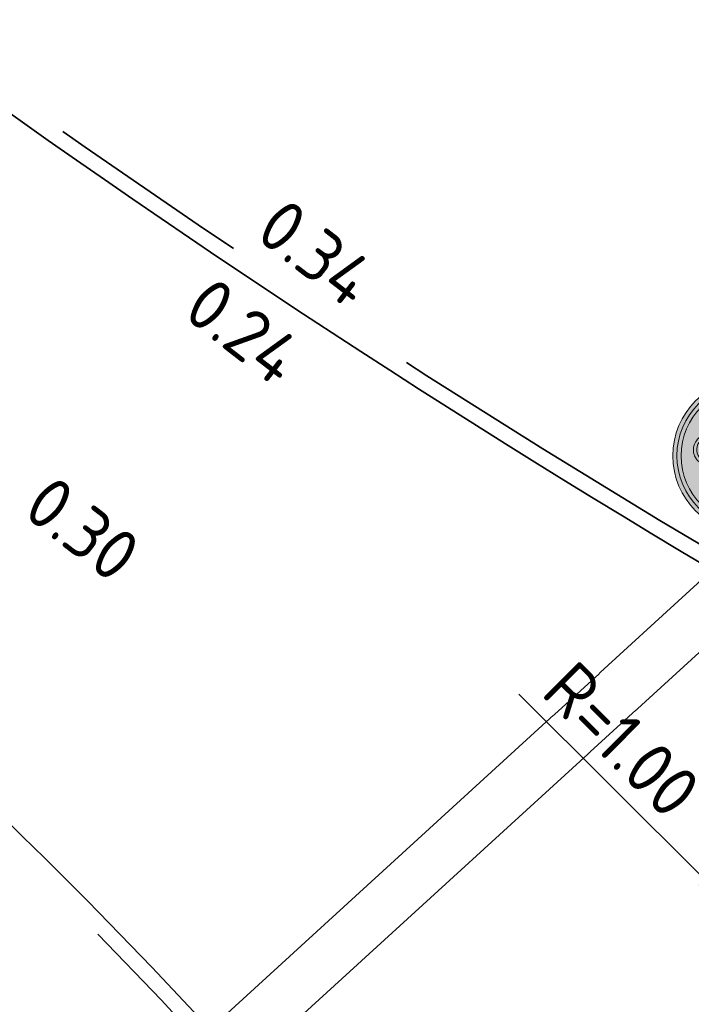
# Model space of a CAD drawing. Header units: metres. Extents: x 109063 to 109671, y 521086 to 521391.
# Tile 59 of 85: x 109302 to 109309, y 521256 to 521266. Entities that reach past the tile are written whole.
import ezdxf
from ezdxf.lldxf.tags import DXFTag

# ---------------------------------------------------------------- set-up
doc = ezdxf.new("R2010")
doc.units = ezdxf.units.M
doc.header["$PDMODE"] = 2
doc.linetypes.add('VH-TROTTOIRBAND-SO', pattern=[15, 5, -2, 2, -2, 2, -2])
for name, color, linetype, lineweight in [('N-WE-OV-KABEL_GROEP2-G', 20, 'OV-KABEL-SO', 35), ('N-WE-OV-KABEL_GROEP3-G', 130, 'OV-KABEL-SO', 35), ('N-WE-VH-KANTOPSLUITING_TROTTOIRBAND_130X150-G', 210, 'VH-TROTTOIRBAND-SO', 35), ('N-WE-VH-KANTVERHARDING_WEG-G', 4, 'Continuous', 35), ('N-WE-VW-VERKEERSTEKEN-S-200', 7, 'Continuous', 25), ('X-XX-AL-M', 7, 'Continuous', 18), ('X-XX-AL-T25', 7, 'Continuous', 25)]:
    doc.layers.add(name, color=color, linetype=linetype, lineweight=lineweight)
doc.layers.get('0').freeze()
doc.styles.add('NLCS-ISO-M200-T25', font='NLCS-ISO.ttf', dxfattribs={"height": 0.5})
doc.styles.get("Standard").update_dxf_attribs({"font": 'isocpeur.ttf'})
tags = doc.linetypes.add('OV-KABEL-SO', pattern='A,4,-1,[103,NLCS.SHX,S=0.75,R=0,X=0,Y=0],-1,4,-1.5,["0V",Standard,S=1,R=0,X=0,Y=-0.5],-3', length=14.5).pattern_tags.tags
tags[18] = DXFTag(74, 10)
doc.dimstyles.new('NLCS-M200-T25-PIJL_L2_H2', dxfattribs={"dimscale": 0.2, "dimtxt": 2.5, "dimasz": 2.5, "dimexe": 2, "dimexo": 2, "dimgap": 0.7, "dimtad": 1, "dimzin": 0, "dimdsep": 46, "dimtxsty": 'NLCS-ISO-M200-T25', "dimcen": 0, "dimdle": 2, "dimclrd": 256, "dimclre": 256, "dimclrt": 256, "dimazin": 0, "dimtfac": 1, "dimtdec": 3, "dimtofl": 0, "dimtmove": 0, "dimatfit": 3, "dimfxl": 2, "dimfxlon": 1, "dimtfillclr": 256, "dimtolj": 1, "dimtzin": 0, "dimlwd": -1, "dimlwe": -1, "dimarcsym": 0})

# ---------------------------------------------------------------- blocks, each defined once
blk = doc.blocks.new('*D218')
at = {"layer": 'Defpoints', "color": 0, "transparency": 16777216}
for p in [(109309.2377074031, 521257.3229382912), (109309.9458083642, 521256.6168270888)]:
    blk.add_point(p, dxfattribs=at)
at = {"layer": 'X-XX-AL-M', "transparency": 16777216}
blk.add_line((109307.0921614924, 521259.4624552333), (109308.8836569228, 521257.6759938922), dxfattribs=at)
blk.add_solid([(109308.942499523, 521257.7350023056), (109308.8248143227, 521257.6169854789), (109309.2377074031, 521257.3229382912)], dxfattribs=at)
at = {"layer": 'X-XX-AL-M', "transparency": 16777216, "insert": (109308.0862673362, 521259.0219117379), "char_height": 0.5, "attachment_point": 5, "rotation": 315.08061357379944, "style": 'NLCS-ISO-M200-T25', "bg_fill": 3, "box_fill_scale": 1.1, "bg_fill_color": 256, "bg_fill_true_color": 13158600, "bg_fill_transparency": 0}
blk.add_mtext('\\A1;R=1.00', dxfattribs=at)
blk = doc.blocks.new('N-SVW-VERKEERSTEKEN_BORD_G12A-SO')
at = {"true_color": 0x007dc8}
h = blk.add_hatch(color=152, dxfattribs=at)
h.dxf.hatch_style = 1
h.paths.add_polyline_path([(-3.35, 0, 1), (3.35, 0, 1)])
h.paths.add_polyline_path([(-0.05489022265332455, 1.663209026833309), (-0.2368011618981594, 1.958814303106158, 0.2553060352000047), (-0.3137206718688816, 2.000828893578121), (-0.7132546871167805, 2.000828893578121), (-0.6119572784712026, 2.237174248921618, -0.3183027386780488), (-0.4769093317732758, 2.332838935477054), (-0.2574392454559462, 2.332838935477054), (-0.2574392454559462, 2.546676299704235), (-0.5331907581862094, 2.546676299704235, 0.3213273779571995), (-0.7639033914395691, 2.411628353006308), (-1.157804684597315, 1.528161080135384), (-1.287219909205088, 1.550646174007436), (-1.287219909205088, 1.719490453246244, 0.1068023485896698), (-1.664245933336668, 1.651943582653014), (-1.591112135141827, 1.494364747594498, 0.6710616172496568), (-1.655304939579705, 0.2490095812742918, 0.9483494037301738), (-0.9608425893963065, 1.449348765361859), (-0.8201619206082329, 1.775726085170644), (-0.2524832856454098, 0.8483395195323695, 0.2610761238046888), (-0.09990620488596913, 0.7628435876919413), (0.5247306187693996, 0.7628435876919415, 0.9315490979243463), (1.903419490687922, 0.8585082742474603, 0.9228273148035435), (0.5303633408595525, 0.9710711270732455), (0.00124606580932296, 0.9710710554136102, -0.2552017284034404), (-0.12239129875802, 1.038572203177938), (-0.2236887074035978, 1.196151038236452), (-0.04952293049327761, 1.572598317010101, 0.2513456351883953)], flags=16)
h.paths.add_polyline_path([(-1.234402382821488, 1.333895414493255), (-1.443895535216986, 0.8789584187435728, 1), (-1.254757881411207, 0.7918627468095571), (-1.045264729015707, 1.246799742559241, -0.8633696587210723), (-1.520287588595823, 0.4252713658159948, -0.929508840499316)], flags=0)
h.paths.add_polyline_path([(0.5190978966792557, 2.000828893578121), (1.717722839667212, 2.000828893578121), (1.717722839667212, 1.719490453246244), (1.16621981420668, 1.719490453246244, 0.1366086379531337), (0.7054305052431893, 1.559138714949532, -0.4856487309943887), (0.5866447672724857, 1.584396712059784), (0.4433471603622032, 1.890461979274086, -0.5265277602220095)], flags=16)
h.paths.add_polyline_path([(-0.5556418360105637, 0.04230770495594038), (-0.3305959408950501, 0.04254207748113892), (-0.3305959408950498, -0.1149909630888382), (-0.5275580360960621, -0.1149909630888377, 0.3458606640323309), (-0.6513101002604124, -0.1901433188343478), (-0.7413954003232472, -0.4301486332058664), (0.564113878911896, -0.4301486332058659), (0.6372934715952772, -0.2725697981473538), (0.4122135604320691, -0.2725697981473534, -1), (0.4122135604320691, -0.1149909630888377), (0.9917886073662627, -0.1149909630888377), (0.9917886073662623, -0.2725697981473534), (0.8060919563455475, -0.2725697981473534), (0.6823094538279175, -0.5482984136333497), (0.8904911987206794, -0.9534422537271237, -0.3180092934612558), (1.737378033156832, -1.177270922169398, -0.4761740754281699), (1.514794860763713, -2.321085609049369, -0.5293484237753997), (0.4009481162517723, -1.735657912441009), (0.04077446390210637, -1.735657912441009), (-0.8539353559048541, -0.7452605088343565), (-0.9327247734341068, -0.975973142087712, -0.427470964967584), (-0.5950982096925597, -2.017348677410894, -0.4733002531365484), (-1.738981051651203, -2.240034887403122, -0.7942654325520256), (-1.079015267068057, -0.9196917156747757), (-0.8089193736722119, -0.148787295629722, -0.3343475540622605)], flags=16)
h.paths.add_polyline_path([(1.689078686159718, 0.8832194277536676, -0.929508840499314), (0.7441778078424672, 0.7628435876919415), (1.245032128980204, 0.7628435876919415, 1), (1.245032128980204, 0.9710711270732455), (0.7441778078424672, 0.9710711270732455, -0.8633696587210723)], flags=0)
h.paths.add_polyline_path([(-0.7864113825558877, -0.5820489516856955), (0.4909800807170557, -0.5820489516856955), (0.06330535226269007, -1.527430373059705)], flags=0)
h.paths.add_polyline_path([(-1.135296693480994, -1.07727055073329), (-1.332258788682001, -1.634360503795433, 1.053204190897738), (-1.180312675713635, -1.679376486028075), (-0.988983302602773, -1.12791925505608, -0.5422541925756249), (-0.8795759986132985, -2.11751120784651, -0.6326380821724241), (-1.855575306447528, -1.6568455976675, -0.4799026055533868)], flags=0)
h.paths.add_polyline_path([(0.5979102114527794, -0.7283623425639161), (0.7498105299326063, -1.020989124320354, 0.2341669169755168), (0.4009481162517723, -1.578079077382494), (0.2096187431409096, -1.578079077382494)], flags=0)
h.paths.add_polyline_path([(0.8229901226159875, -1.167302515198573), (1.036804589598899, -1.578079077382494), (0.564113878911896, -1.578079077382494, -0.2160576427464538)], flags=0)
h.paths.add_polyline_path([(0.9636707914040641, -1.094122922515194, -0.5642606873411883), (1.744430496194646, -1.74783627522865, -0.3964878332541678), (1.099204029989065, -2.250804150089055, -0.3501344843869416), (0.564113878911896, -1.735657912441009), (1.166219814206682, -1.735657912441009, 0.5661508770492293), (1.233766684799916, -1.623095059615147)], flags=0)
h = blk.add_hatch(color=152, dxfattribs=at)
h.dxf.hatch_style = 1
h.paths.add_polyline_path([(3.356918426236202, 1.154815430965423), (3.546040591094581, 1.219875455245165, 0.5778775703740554), (-2.833352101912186, 2.456545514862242), (-2.682239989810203, 2.325529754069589, -0.5778775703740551)])
at = {"true_color": 0xffffff}
h = blk.add_hatch(color=7, dxfattribs=at)
h.dxf.hatch_style = 1
h.paths.add_polyline_path([(-2.682239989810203, 2.325529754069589), (-2.531127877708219, 2.194513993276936, -0.5778775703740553), (3.167796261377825, 1.089755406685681), (3.356918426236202, 1.154815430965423, 0.5778775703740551)])
at = {"true_color": 0x007dc8}
h = blk.add_hatch(color=152, dxfattribs=at)
h.dxf.hatch_style = 1
h.paths.add_polyline_path([(-2.682239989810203, 2.325529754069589), (-2.833352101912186, 2.456545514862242, 0.1804943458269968), (-3.75, 0, 0.4142135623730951), (0, -3.75), (0, -3.55, -0.4142135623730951), (-3.55, 0, -0.1804943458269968)])
at = {"true_color": 0xffffff}
h = blk.add_hatch(color=7, dxfattribs=at)
h.dxf.hatch_style = 1
h.paths.add_polyline_path([(-0.05489022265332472, 1.663209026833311), (-0.2368011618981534, 1.958814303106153, 0.2553060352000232), (-0.3137206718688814, 2.000828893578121), (-0.713254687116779, 2.00082889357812), (-0.6119572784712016, 2.237174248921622, -0.3183027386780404), (-0.4769093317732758, 2.332838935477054), (-0.257439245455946, 2.332838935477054), (-0.257439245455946, 2.546676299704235), (-0.5331907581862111, 2.546676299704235, 0.3213273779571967), (-0.7639033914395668, 2.411628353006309), (-1.157804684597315, 1.528161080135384), (-1.287219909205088, 1.550646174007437), (-1.287219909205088, 1.719490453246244, 0.1068023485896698), (-1.664245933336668, 1.651943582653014), (-1.591112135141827, 1.494364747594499, 0.671061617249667), (-1.65530493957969, 0.2490095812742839, 0.9483494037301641), (-0.9608425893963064, 1.449348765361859), (-0.8201619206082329, 1.775726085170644), (-0.2518065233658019, 0.8472428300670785, 0.2591533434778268), (-0.09990620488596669, 0.7628435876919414), (0.5247306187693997, 0.7628435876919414, 0.9315490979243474), (1.903419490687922, 0.8585082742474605, 0.9228273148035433), (0.5303633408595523, 0.9710711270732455), (0.001391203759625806, 0.9710711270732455, -0.2554646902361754), (-0.1223912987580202, 1.038572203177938), (-0.2236887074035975, 1.196151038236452), (-0.04925750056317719, 1.573177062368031, 0.2495832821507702)])
h.paths.add_polyline_path([(-1.520287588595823, 0.425271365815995, -0.9295088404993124), (-1.234402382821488, 1.333895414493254), (-1.443895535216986, 0.8789584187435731, 1), (-1.254757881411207, 0.7918627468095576), (-1.045264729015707, 1.246799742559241, -0.8633696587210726)], flags=16)
h.paths.add_polyline_path([(1.689078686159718, 0.8832194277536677, -0.9295088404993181), (0.744177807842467, 0.7628435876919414), (1.245032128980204, 0.7628435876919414, 1), (1.245032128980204, 0.9710711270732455), (0.744177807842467, 0.9710711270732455, -0.8633696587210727)], flags=16)
h = blk.add_hatch(color=7, dxfattribs=at)
h.dxf.hatch_style = 1
h.paths.add_polyline_path([(-3.35, 0, -0.1804943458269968), (-2.531127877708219, 2.194513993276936), (-2.682239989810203, 2.325529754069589, 0.1804943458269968), (-3.55, 0, 0.4142135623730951), (0, -3.55), (0, -3.35, -0.4142135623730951)])
h = blk.add_hatch(color=7, dxfattribs=at)
h.dxf.hatch_style = 1
h.paths.add_polyline_path([(1.166219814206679, 1.719490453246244), (1.717722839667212, 1.719490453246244), (1.717722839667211, 2.000828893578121), (0.5190978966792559, 2.000828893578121, 0.5721557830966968), (0.4481691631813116, 1.880162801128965), (0.5866447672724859, 1.584396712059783, 0.4363209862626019), (0.6951614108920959, 1.551910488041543, -0.1401265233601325)])
at = {"true_color": 0x007dc8}
h = blk.add_hatch(color=152, dxfattribs=at)
h.dxf.hatch_style = 1
h.paths.add_polyline_path([(-1.045264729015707, 1.246799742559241), (-1.254757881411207, 0.7918627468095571, -1), (-1.443895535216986, 0.8789584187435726), (-1.234402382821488, 1.333895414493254, 0.9295088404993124), (-1.520287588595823, 0.425271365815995, 0.8633696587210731)])
h = blk.add_hatch(color=152, dxfattribs=at)
h.dxf.hatch_style = 1
h.paths.add_polyline_path([(3.75, 0, 0.08302223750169), (3.546040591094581, 1.219875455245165), (3.356918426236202, 1.154815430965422, -0.08302223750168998), (3.55, 0, -0.4142135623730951), (0, -3.55), (0, -3.75, 0.4142135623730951)])
at = {"true_color": 0xffffff}
h = blk.add_hatch(color=7, dxfattribs=at)
h.dxf.hatch_style = 1
h.paths.add_polyline_path([(3.356918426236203, 1.154815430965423), (3.167796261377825, 1.08975540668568, -0.08302223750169), (3.35, 0, -0.4142135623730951), (0, -3.35), (0, -3.55, 0.4142135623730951), (3.55, 0, 0.08302223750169)])
at = {"true_color": 0x007dc8}
h = blk.add_hatch(color=152, dxfattribs=at)
h.dxf.hatch_style = 1
h.paths.add_polyline_path([(0.744177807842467, 0.9710711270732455), (1.245032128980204, 0.9710711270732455, -1), (1.245032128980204, 0.7628435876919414), (0.744177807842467, 0.7628435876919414, 0.9295088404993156), (1.689078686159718, 0.8832194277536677, 0.8633696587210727)])
at = {"true_color": 0xffffff}
h = blk.add_hatch(color=7, dxfattribs=at)
h.dxf.hatch_style = 1
h.paths.add_polyline_path([(0.6823094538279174, -0.5482984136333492), (0.8060919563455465, -0.2725697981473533), (0.9917886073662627, -0.2725697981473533), (0.9917886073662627, -0.1149909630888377), (0.412213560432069, -0.1149909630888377, 1), (0.412213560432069, -0.2725697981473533), (0.6372934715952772, -0.2725697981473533), (0.5641138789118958, -0.4301486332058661), (-0.7413954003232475, -0.4301486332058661), (-0.6513101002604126, -0.190143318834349, -0.3458606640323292), (-0.5275580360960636, -0.1149909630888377), (-0.3305959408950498, -0.1149909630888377), (-0.3305959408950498, 0.04254207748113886), (-0.5556418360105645, 0.04230770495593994, 0.3343475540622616), (-0.8089193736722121, -0.1487872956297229), (-1.079015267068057, -0.9196917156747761, 0.7942654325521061), (-1.738981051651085, -2.240034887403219, 0.4733002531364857), (-0.5950982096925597, -2.017348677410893, 0.427470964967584), (-0.932724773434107, -0.9759731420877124), (-0.853935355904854, -0.7452605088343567), (0.04077446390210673, -1.735657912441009), (0.4009481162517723, -1.735657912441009, 0.5293484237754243), (1.514794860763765, -2.321085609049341, 0.4761740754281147), (1.73737803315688, -1.177270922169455, 0.3180092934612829), (0.8904911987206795, -0.9534422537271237)])
h.paths.add_polyline_path([(-0.7864113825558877, -0.5820489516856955), (0.4909800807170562, -0.5820489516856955), (0.06330535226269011, -1.527430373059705)], flags=16)
h.paths.add_polyline_path([(-0.9889833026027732, -1.127919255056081, -0.5422541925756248), (-0.8795759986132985, -2.117511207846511, -0.6326380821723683), (-1.855575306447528, -1.656845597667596, -0.479902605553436), (-1.135296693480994, -1.07727055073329), (-1.332258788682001, -1.634360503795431, 1.053204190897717), (-1.180312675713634, -1.679376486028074)], flags=16)
h.paths.add_polyline_path([(0.5979102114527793, -0.7283623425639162), (0.7498105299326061, -1.020989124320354, 0.2341669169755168), (0.4009481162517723, -1.578079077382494), (0.2096187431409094, -1.578079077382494)], flags=16)
h.paths.add_polyline_path([(0.822990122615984, -1.167302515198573), (1.036804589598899, -1.578079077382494), (0.5641138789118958, -1.578079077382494, -0.2160576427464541)], flags=16)
h.paths.add_polyline_path([(0.5641138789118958, -1.735657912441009), (1.166219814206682, -1.735657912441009, 0.566150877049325), (1.233766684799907, -1.623095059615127), (0.9636707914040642, -1.094122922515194, -0.5642606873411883), (1.744430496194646, -1.74783627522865, -0.3964878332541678), (1.099204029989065, -2.250804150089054, -0.3501344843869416)], flags=16)
at = {"true_color": 0x007dc8}
h = blk.add_hatch(color=152, dxfattribs=at)
h.dxf.hatch_style = 1
h.paths.add_polyline_path([(-0.7864113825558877, -0.5820489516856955), (0.06330535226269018, -1.527430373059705), (0.490980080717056, -0.5820489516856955)])
h = blk.add_hatch(color=152, dxfattribs=at)
h.dxf.hatch_style = 1
h.paths.add_polyline_path([(0.2096187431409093, -1.578079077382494), (0.4009481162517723, -1.578079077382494, -0.2341669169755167), (0.7498105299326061, -1.020989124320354), (0.5979102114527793, -0.7283623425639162)])
h = blk.add_hatch(color=152, dxfattribs=at)
h.dxf.hatch_style = 1
h.paths.add_polyline_path([(-1.332258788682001, -1.634360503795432), (-1.135296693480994, -1.07727055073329, 0.479902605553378), (-1.855575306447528, -1.656845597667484, 0.6326380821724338), (-0.8795759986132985, -2.117511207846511, 0.5422541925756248), (-0.9889833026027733, -1.12791925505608), (-1.180312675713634, -1.679376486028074, -1.053204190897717)])
h = blk.add_hatch(color=152, dxfattribs=at)
h.dxf.hatch_style = 1
h.paths.add_polyline_path([(1.744430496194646, -1.74783627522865, 0.5642606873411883), (0.9636707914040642, -1.094122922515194), (1.233766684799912, -1.623095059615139, -0.5661508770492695), (1.166219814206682, -1.735657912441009), (0.5641138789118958, -1.735657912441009, 0.3501344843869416), (1.099204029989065, -2.250804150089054, 0.3964878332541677)])
h = blk.add_hatch(color=152, dxfattribs=at)
h.dxf.hatch_style = 1
h.paths.add_polyline_path([(1.036804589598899, -1.578079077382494), (0.8229901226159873, -1.167302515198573, 0.2160576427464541), (0.5641138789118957, -1.578079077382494)])
at = {"color": 7, "lineweight": 0, "true_color": 0xffffff}
for points in [[(0.5303633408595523, 0.9710711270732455, -0.9228273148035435), (1.903419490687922, 0.8585082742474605, -0.931549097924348), (0.5247306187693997, 0.7628435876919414), (-0.09990620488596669, 0.7628435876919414, -0.2591533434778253), (-0.2518065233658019, 0.8472428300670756), (-0.8201619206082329, 1.775726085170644), (-0.9608425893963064, 1.449348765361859, -0.9483494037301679), (-1.655304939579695, 0.2490095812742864, -0.6710616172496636), (-1.591112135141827, 1.494364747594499), (-1.664245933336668, 1.651943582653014, -0.1068023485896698), (-1.287219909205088, 1.719490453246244), (-1.287219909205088, 1.550646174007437), (-1.157804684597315, 1.528161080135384), (-0.7639033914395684, 2.411628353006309, -0.3213273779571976), (-0.5331907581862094, 2.546676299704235), (-0.257439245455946, 2.546676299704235), (-0.257439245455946, 2.332838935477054), (-0.4769093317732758, 2.332838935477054, 0.3183027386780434), (-0.6119572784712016, 2.237174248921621), (-0.7132546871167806, 2.000828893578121), (-0.3137206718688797, 2.000828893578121, -0.2655979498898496), (-0.2349541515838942, 1.955812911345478), (-0.05489022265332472, 1.663209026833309, -0.2495832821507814), (-0.04925750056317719, 1.573177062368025), (-0.2236887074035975, 1.196151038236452), (-0.1223912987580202, 1.038572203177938, 0.2554646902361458), (0.001391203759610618, 0.9710711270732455)], [(1.717722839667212, 2.000828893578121), (0.5190978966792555, 2.000828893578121, 0.5265277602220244), (0.4433471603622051, 1.890461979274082), (0.5866447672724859, 1.584396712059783, 0.4856487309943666), (0.7054305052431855, 1.559138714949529, -0.1366086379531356), (1.166219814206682, 1.719490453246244), (1.717722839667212, 1.719490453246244)], [(-1.045264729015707, 1.246799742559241, -0.8633696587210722), (-1.520287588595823, 0.425271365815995, -0.9295088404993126), (-1.234402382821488, 1.333895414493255), (-1.443895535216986, 0.8789584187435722, 0.9999999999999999), (-1.254757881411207, 0.7918627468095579)], [(0.744177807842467, 0.9710711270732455, -0.8633696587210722), (1.689078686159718, 0.8832194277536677, -0.9295088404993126), (0.744177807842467, 0.7628435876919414), (1.245032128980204, 0.7628435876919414, 0.9999999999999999), (1.245032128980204, 0.9710711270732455)], [(0.6823094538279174, -0.5482984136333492), (0.8060919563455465, -0.2725697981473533), (0.9917886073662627, -0.2725697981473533), (0.9917886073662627, -0.1149909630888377), (0.412213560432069, -0.1149909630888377, 0.9999999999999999), (0.412213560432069, -0.2725697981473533), (0.6372934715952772, -0.2725697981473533), (0.5641138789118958, -0.4301486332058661), (-0.7413954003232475, -0.4301486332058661), (-0.6513101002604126, -0.1901433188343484, -0.3458606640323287), (-0.5275580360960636, -0.1149909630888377), (-0.3305959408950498, -0.1149909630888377), (-0.3305959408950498, 0.04254207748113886), (-0.5556418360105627, 0.04230770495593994, 0.3343475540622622), (-0.8089193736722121, -0.1487872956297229), (-1.079015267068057, -0.9196917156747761, 0.7942654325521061), (-1.738981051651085, -2.240034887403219, 0.4733002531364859), (-0.5950982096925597, -2.017348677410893, 0.4274709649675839), (-0.932724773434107, -0.9759731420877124), (-0.853935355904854, -0.7452605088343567), (0.04077446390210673, -1.735657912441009), (0.4009481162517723, -1.735657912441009, 0.5293484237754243), (1.514794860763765, -2.321085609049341, 0.4761740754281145), (1.73737803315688, -1.177270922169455, 0.3180092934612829), (0.8904911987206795, -0.9534422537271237)], [(0.5979102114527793, -0.7283623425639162), (0.2096187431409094, -1.578079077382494), (0.4009481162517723, -1.578079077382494, -0.2341669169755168), (0.7498105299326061, -1.020989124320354)], [(-0.9889833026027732, -1.12791925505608, -0.5422541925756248), (-0.8795759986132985, -2.117511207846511, -0.6326380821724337), (-1.855575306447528, -1.656845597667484, -0.479902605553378), (-1.135296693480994, -1.07727055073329), (-1.332258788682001, -1.634360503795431, 1.053204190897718), (-1.180312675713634, -1.679376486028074)], [(0.9636707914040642, -1.094122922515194, -0.5642606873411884), (1.744430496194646, -1.74783627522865, -0.3964878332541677), (1.099204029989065, -2.250804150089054, -0.3501344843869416), (0.5641138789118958, -1.735657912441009), (1.166219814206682, -1.735657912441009, 0.5661508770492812), (1.233766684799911, -1.623095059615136)], [(1.036804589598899, -1.578079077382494), (0.8229901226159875, -1.167302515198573, 0.2160576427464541), (0.5641138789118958, -1.578079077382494)]]:
    blk.add_lwpolyline(points, format="xyb", close=True, dxfattribs=at)
blk.add_lwpolyline([(0.4909800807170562, -0.5820489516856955), (-0.7864113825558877, -0.5820489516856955), (0.06330535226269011, -1.527430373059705)], close=True, dxfattribs=at)
at = {"color": 152, "lineweight": 0, "true_color": 0x007dc8}
blk.add_circle((0, 0), 3.75, dxfattribs=at)
at = {"color": 7, "lineweight": 0, "true_color": 0xffffff}
for radius in [3.55, 3.35]:
    blk.add_circle((0, 0), radius, dxfattribs=at)

msp = doc.modelspace()

# ---------------------------------------------------------------- linework, layer by layer
at = {"layer": 'N-WE-VH-KANTOPSLUITING_TROTTOIRBAND_130X150-G', "flags": 128}
for points in [[(109272.9239065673, 521306.585222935), (109272.2648200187, 521305.2210079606, 0.3370248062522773), (109275.8377969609, 521287.602340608), (109289.3253094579, 521275.7591156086, 0.00468248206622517), (109295.5501931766, 521270.3957372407, 0.05312290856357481), (109313.0637352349, 521258.5248011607), (109314.539061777, 521257.7387609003, 0.4916679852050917), (109318.6061983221, 521259.6966250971, -0.008575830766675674), (109319.1271636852, 521261.9688324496, -0.02992506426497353), (109322.7955936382, 521274.7300658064), (109326.7291630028, 521286.2611873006)], [(109318.2303571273, 521217.9510496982, -0.02099280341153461), (109316.960856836, 521227.110152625, 0.1908416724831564), (109300.2319442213, 521259.7942704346), (109295.3088790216, 521264.1171556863, 0.08202020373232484), (109288.4342366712, 521268.3976011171, 0.08202020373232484)]]:
    msp.add_lwpolyline(points, format="xyb", dxfattribs=at)
at = {"layer": 'N-WE-VH-KANTVERHARDING_WEG-G', "flags": 128}
for points in [[(109272.7958048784, 521306.6648850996), (109272.1297566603, 521305.2862604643, 0.3370248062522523), (109275.7388242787, 521287.4896267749), (109289.2263367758, 521275.6464017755, 0.004682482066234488), (109295.453351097, 521270.2811876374, 0.05312290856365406), (109312.9932029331, 521258.3924184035), (109314.4701148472, 521257.6055334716, 0.4918587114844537), (109318.7529580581, 521259.6656157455, -0.008582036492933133), (109319.2731778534, 521261.9344420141, -0.02993072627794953), (109322.9372942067, 521274.6808557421), (109327.0174287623, 521286.6416279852)], [(109318.5783239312, 521216.8955214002, -0.02332023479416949), (109317.1101672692, 521227.1245190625, 0.1908416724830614), (109300.3309169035, 521259.9069842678), (109295.4078517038, 521264.2298695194, 0.1834396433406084), (109278.7845519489, 521270.4439037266, 0.002535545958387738), (109278.3518483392, 521270.4394964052, 0.09146385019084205), (109269.4579869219, 521268.6581259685, 0.0262127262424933), (109260.2303279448, 521264.3980618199)]]:
    msp.add_lwpolyline(points, format="xyb", dxfattribs=at)

# ---------------------------------------------------------------- block references
at = {"layer": 'N-WE-VW-VERKEERSTEKEN-S-200', "xscale": 0.2, "yscale": 0.2, "zscale": 0.2, "rotation": 226.8859487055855}
msp.add_blockref('N-SVW-VERKEERSTEKEN_BORD_G12A-SO', (109309.3297159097, 521261.7645805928), dxfattribs=at)

# ---------------------------------------------------------------- texts
at = {"layer": 'X-XX-AL-T25', "char_height": 0.4999999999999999, "attachment_point": 1, "rotation": 322.2932077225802, "style": 'NLCS-ISO-M200-T25'}
for s, insert in [('0.34', (109304.8278133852, 521264.2786424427)), ('0.24', (109304.1291947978, 521263.5189387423)), ('\\pxt2;0.30', (109302.5797890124, 521261.6011848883))]:
    msp.add_mtext_dynamic_manual_height_columns(s, width=1.419805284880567, gutter_width=2.5, heights=[0], dxfattribs=dict(at, insert=insert))

# ---------------------------------------------------------------- next in the draw order: dimensions: what is measured, and where the dimension line sits
at = {"layer": 'X-XX-AL-M'}
dim = msp.add_radius_dim(center=(109309.9458083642, 521256.6168270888), mpoint=(109309.2377074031, 521257.3229382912), dimstyle='NLCS-M200-T25-PIJL_L2_H2', override={"dimpost": 'R=<>', "dimtfill": 1}, dxfattribs=at)
dim.commit()
dim.dimension.update_dxf_attribs({"geometry": '*D218', "text_midpoint": (109308.0862673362, 521259.0219117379)})

# ---------------------------------------------------------------- next in the draw order: linework, layer by layer
at = {"layer": 'N-WE-OV-KABEL_GROEP2-G', "flags": 128}
msp.add_lwpolyline([(109330.2225386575, 521257.7324209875), (109330.0718593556, 521258.403382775), (109327.1910852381, 521257.7564412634), (109309.0982512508, 521260.1073727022), (109303.1154784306, 521254.6449823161), (109306.5244089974, 521250.3090042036), (109309.2567133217, 521246.1594548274), (109311.9330351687, 521240.4746713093), (109314.190054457, 521233.7966885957), (109315.4207510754, 521227.1809417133), (109316.5253986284, 521219.0041186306), (109318.1749168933, 521210.4444939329), (109320.024051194, 521203.1258162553), (109321.8525552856, 521197.0801988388), (109323.1638715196, 521193.1564857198), (109312.6909666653, 521188.684437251), (109332.8375314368, 521154.4316687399), (109333.9323375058, 521152.0613363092), (109358.1818402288, 521127.2085045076), (109367.3039655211, 521138.9523040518)], dxfattribs=at)
at = {"layer": 'N-WE-OV-KABEL_GROEP3-G', "flags": 128}
msp.add_lwpolyline([(109330.4528896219, 521257.7841513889), (109330.1923178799, 521258.942887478), (109327.1678141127, 521258.2636682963), (109308.9325203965, 521260.6331105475), (109302.7783485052, 521255.014229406), (109294.2036840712, 521262.8585178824), (109290.1440170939, 521265.7156762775), (109285.6644961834, 521267.6138018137), (109281.4633255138, 521268.4796679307), (109277.0250256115, 521268.557871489), (109268.4289671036, 521266.2950427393), (109258.7412737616, 521261.9771675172), (109255.8111394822, 521267.9190283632), (109233.1594822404, 521256.2840972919), (109139.4577423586, 521207.2678665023)], dxfattribs=at)

doc.saveas('drawing.dxf')
